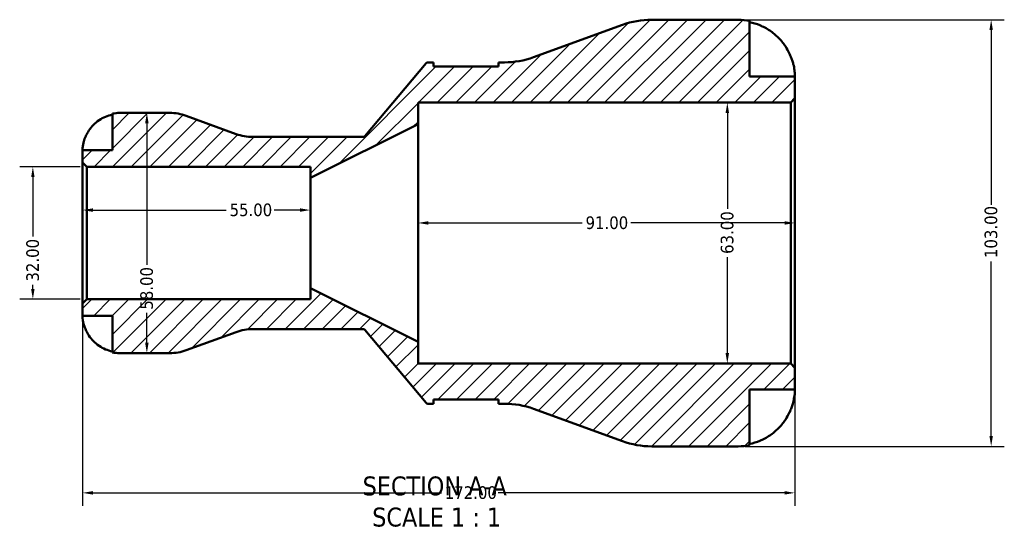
# Model space of a CAD drawing. Header units: millimetres. Extents: x 0 to 905, y -151 to 594.
# Tile 2 of 9: x 299 to 536, y -151 to -30. Entities that reach past the tile are written whole.
import ezdxf

# ---------------------------------------------------------------- set-up
doc = ezdxf.new("R2010")
doc.units = ezdxf.units.MM
for name, color, linetype, lineweight in [('Dimension (ANSI)', 7, 'Continuous', 25), ('Hatch (ANSI)', 7, 'Continuous', 18), ('Symbol (ANSI)', 7, 'Continuous', 25), ('Visible (ANSI)', 7, 'Continuous', 50)]:
    doc.layers.add(name, color=color, linetype=linetype, lineweight=lineweight)
doc.styles.add('Label Text (ANSI)', font='tahoma.ttf')
doc.styles.add('Note Text (ANSI)', font='tahoma.ttf')
doc.dimstyles.new('Default - mm (ANSI)', dxfattribs={"dimtxt": 3.048, "dimasz": 2.5, "dimexe": 3.175, "dimexo": 1.6002, "dimgap": 0.8, "dimtad": 0, "dimtoh": 1, "dimrnd": 1e-08, "dimzin": 4, "dimdsep": 46, "dimtxsty": 'Note Text (ANSI)', "dimcen": 0.09, "dimdle": 10, "dimclrd": 256, "dimclre": 256, "dimclrt": 230, "dimadec": 1, "dimazin": 1, "dimtfac": 1, "dimtofl": 0, "dimtmove": 0, "dimatfit": 3, "dimfxl": 1, "dimtolj": 1, "dimtzin": 4, "dimlwd": -1, "dimlwe": -1, "dimarcsym": 0})

# ---------------------------------------------------------------- blocks, each defined once
blk = doc.blocks.new('*D7')
at = {"layer": 'Defpoints', "color": 0, "transparency": 16777216}
for p in [(368.84, -75.5), (313.84, -81.04), (368.84, -81.04)]:
    blk.add_point(p, dxfattribs=at)
at = {"layer": 'Dimension (ANSI)', "transparency": 16777216}
for p, q in [((316.34, -75.5), (348.54, -75.5)), ((366.34, -75.5), (360.14, -75.5))]:
    blk.add_line(p, q, dxfattribs=at)
for points in [[(316.34, -75.08), (316.34, -75.91), (313.84, -75.5)], [(366.34, -75.08), (366.34, -75.91), (368.84, -75.5)]]:
    blk.add_solid(points, dxfattribs=at)
at = {"layer": 'Dimension (ANSI)', "color": 230, "true_color": 0xff0080, "transparency": 16777216, "insert": (349.34, -73.91), "char_height": 3.048, "attachment_point": 1, "style": 'Note Text (ANSI)'}
blk.add_mtext('\\A1;55.00', dxfattribs=at)
blk = doc.blocks.new('*D8')
at = {"layer": 'Defpoints', "color": 0, "transparency": 16777216}
for p in [(485.84, -78.6), (394.84, -81.04), (485.84, -81.04)]:
    blk.add_point(p, dxfattribs=at)
at = {"layer": 'Dimension (ANSI)', "transparency": 16777216}
for p, q in [((397.34, -78.6), (434.49, -78.6)), ((483.34, -78.6), (446.2, -78.6))]:
    blk.add_line(p, q, dxfattribs=at)
for points in [[(397.34, -78.19), (397.34, -79.02), (394.84, -78.6)], [(483.34, -78.19), (483.34, -79.02), (485.84, -78.6)]]:
    blk.add_solid(points, dxfattribs=at)
at = {"layer": 'Dimension (ANSI)', "color": 230, "true_color": 0xff0080, "transparency": 16777216, "insert": (435.29, -77.02), "char_height": 3.048, "attachment_point": 1, "style": 'Note Text (ANSI)'}
blk.add_mtext('\\A1;91.00', dxfattribs=at)
blk = doc.blocks.new('*D9')
at = {"layer": 'Defpoints', "color": 0, "transparency": 16777216}
for p in [(469.52, -49.54), (469.52, -112.54), (469.52, -112.54)]:
    blk.add_point(p, dxfattribs=at)
at = {"layer": 'Dimension (ANSI)', "transparency": 16777216}
for p, q in [((469.52, -52.04), (469.52, -75.2)), ((469.52, -110.04), (469.52, -86.88))]:
    blk.add_line(p, q, dxfattribs=at)
for points in [[(469.1, -52.04), (469.93, -52.04), (469.52, -49.54)], [(469.1, -110.04), (469.93, -110.04), (469.52, -112.54)]]:
    blk.add_solid(points, dxfattribs=at)
at = {"layer": 'Dimension (ANSI)', "color": 230, "true_color": 0xff0080, "transparency": 16777216, "insert": (467.93, -86.08), "char_height": 3.048, "attachment_point": 1, "rotation": 90, "style": 'Note Text (ANSI)'}
blk.add_mtext('\\A1;63.00', dxfattribs=at)
blk = doc.blocks.new('*D10')
at = {"layer": 'Defpoints', "color": 0, "transparency": 16777216}
for p in [(314.87, -65.04), (301.85, -97.04), (314.87, -97.04)]:
    blk.add_point(p, dxfattribs=at)
at = {"layer": 'Dimension (ANSI)', "transparency": 16777216}
for p, q in [((313.27, -65.04), (298.67, -65.04)), ((301.85, -67.54), (301.85, -81.9)), ((301.85, -94.54), (301.85, -93.56)), ((313.27, -97.04), (298.67, -97.04))]:
    blk.add_line(p, q, dxfattribs=at)
for points in [[(301.43, -67.54), (302.26, -67.54), (301.85, -65.04)], [(301.43, -94.54), (302.26, -94.54), (301.85, -97.04)]]:
    blk.add_solid(points, dxfattribs=at)
at = {"layer": 'Dimension (ANSI)', "color": 230, "true_color": 0xff0080, "transparency": 16777216, "insert": (300.26, -92.76), "char_height": 3.048, "attachment_point": 1, "rotation": 90, "style": 'Note Text (ANSI)'}
blk.add_mtext('\\A1;32.00', dxfattribs=at)
blk = doc.blocks.new('*D11')
at = {"layer": 'Defpoints', "color": 0, "transparency": 16777216}
for p in [(313.84, -98.07), (485.84, -113.57), (485.84, -143.77)]:
    blk.add_point(p, dxfattribs=at)
at = {"layer": 'Dimension (ANSI)', "transparency": 16777216}
for p, q in [((313.84, -99.67), (313.84, -146.94)), ((485.84, -115.17), (485.84, -146.94)), ((316.34, -143.77), (400.5, -143.77)), ((483.34, -143.77), (414.18, -143.77))]:
    blk.add_line(p, q, dxfattribs=at)
for points in [[(316.34, -143.35), (316.34, -144.19), (313.84, -143.77)], [(483.34, -143.35), (483.34, -144.19), (485.84, -143.77)]]:
    blk.add_solid(points, dxfattribs=at)
at = {"layer": 'Dimension (ANSI)', "color": 230, "true_color": 0xff0080, "transparency": 16777216, "insert": (401.3, -142.18), "char_height": 3.048, "attachment_point": 1, "style": 'Note Text (ANSI)'}
blk.add_mtext('\\A1;172.00', dxfattribs=at)
blk = doc.blocks.new('*D13')
at = {"layer": 'Defpoints', "color": 0, "transparency": 16777216}
for p in [(472.14, -29.54), (472.14, -132.54), (533.22, -132.54)]:
    blk.add_point(p, dxfattribs=at)
at = {"layer": 'Dimension (ANSI)', "transparency": 16777216}
for p, q in [((473.74, -29.54), (536.39, -29.54)), ((533.22, -32.04), (533.22, -74.2)), ((533.22, -130.04), (533.22, -87.88)), ((473.74, -132.54), (536.39, -132.54))]:
    blk.add_line(p, q, dxfattribs=at)
for points in [[(532.8, -32.04), (533.63, -32.04), (533.22, -29.54)], [(532.8, -130.04), (533.63, -130.04), (533.22, -132.54)]]:
    blk.add_solid(points, dxfattribs=at)
at = {"layer": 'Dimension (ANSI)', "color": 230, "true_color": 0xff0080, "transparency": 16777216, "insert": (531.63, -87.08), "char_height": 3.048, "attachment_point": 1, "rotation": 90, "style": 'Note Text (ANSI)'}
blk.add_mtext('\\A1;103.00', dxfattribs=at)
blk = doc.blocks.new('*D14')
at = {"layer": 'Defpoints', "color": 0, "transparency": 16777216}
for p in [(329.37, -52.04), (329.37, -110.04), (329.37, -110.04)]:
    blk.add_point(p, dxfattribs=at)
at = {"layer": 'Dimension (ANSI)', "transparency": 16777216}
for p, q in [((329.37, -54.54), (329.37, -88.74)), ((329.37, -107.54), (329.37, -100.34))]:
    blk.add_line(p, q, dxfattribs=at)
for points in [[(328.96, -54.54), (329.79, -54.54), (329.37, -52.04)], [(328.96, -107.54), (329.79, -107.54), (329.37, -110.04)]]:
    blk.add_solid(points, dxfattribs=at)
at = {"layer": 'Dimension (ANSI)', "color": 230, "true_color": 0xff0080, "transparency": 16777216, "insert": (327.78, -99.54), "char_height": 3.048, "attachment_point": 1, "rotation": 90, "style": 'Note Text (ANSI)'}
blk.add_mtext('\\A1;58.00', dxfattribs=at)

msp = doc.modelspace()

# ---------------------------------------------------------------- hatches: boundary and pattern name
at = {"layer": 'Hatch (ANSI)'}
h = msp.add_hatch(dxfattribs=at)
h.set_pattern_fill('ANSI31', color=256, scale=25.4, style=0)
h.set_pattern_definition([(45, (0, 0), (-2.245064, 2.245064), [])])
edge = h.paths.add_edge_path()
edge.add_ellipse((451.256, -111.939), major_axis=(-7.046, -19.358), ratio=1, start_angle=0, end_angle=20)
edge.add_line((451.256, -132.539), (472.143, -132.539))
edge.add_ellipse((472.143, -118.839), major_axis=(0, -13.7), ratio=1, start_angle=0, end_angle=11.53696)
edge.add_line((474.883, -132.263), (474.883, -118.839))
edge.add_line((474.883, -118.839), (485.843, -118.839))
edge.add_line((485.843, -118.839), (485.843, -113.569))
edge.add_line((485.843, -113.569), (484.813, -112.539))
edge.add_line((484.813, -112.539), (394.843, -112.539))
edge.add_line((394.843, -112.539), (394.843, -107.289))
edge.add_line((394.843, -107.289), (368.843, -94.373))
edge.add_line((368.843, -94.373), (368.843, -97.039))
edge.add_line((368.843, -97.039), (314.873, -97.039))
edge.add_line((314.873, -97.039), (313.843, -98.069))
edge.add_line((313.843, -98.069), (313.843, -101.039))
edge.add_line((313.843, -101.039), (321.043, -101.039))
edge.add_line((321.043, -101.039), (321.043, -109.858))
edge.add_ellipse((322.843, -101.039), major_axis=(-1.8, -8.818), ratio=1, start_angle=0, end_angle=11.53696)
edge.add_line((322.843, -110.039), (334.898, -110.039))
edge.add_ellipse((334.898, -98.439), major_axis=(0, -11.6), ratio=1, start_angle=0, end_angle=20)
edge.add_line((338.865, -109.34), (350.956, -104.939))
edge.add_ellipse((354.924, -115.839), major_axis=(-3.967, 10.9), ratio=1, start_angle=340, end_angle=360, ccw=False)
edge.add_line((354.924, -104.239), (381.61, -104.239))
edge.add_ellipse((381.61, -104.739), major_axis=(0, 0.5), ratio=1, start_angle=310, end_angle=360, ccw=False)
edge.add_line((381.993, -104.418), (396.797, -122.061))
edge.add_ellipse((397.18, -121.739), major_axis=(-0.383, -0.321), ratio=1, start_angle=0, end_angle=50)
edge.add_line((397.18, -122.239), (398.561, -122.239))
edge.add_line((398.561, -122.239), (398.561, -121.209))
edge.add_line((398.561, -121.209), (414.311, -121.209))
edge.add_line((414.311, -121.209), (414.311, -122.239))
edge.add_line((414.311, -122.239), (415.692, -122.239))
edge.add_ellipse((415.692, -142.839), major_axis=(0, 20.6), ratio=1, start_angle=340, end_angle=360, ccw=False)
edge.add_line((422.737, -123.482), (444.21, -131.297))
edge = h.paths.add_edge_path()
edge.add_ellipse((451.256, -50.139), major_axis=(0, 20.6), ratio=1, start_angle=0, end_angle=20)
edge.add_line((444.21, -30.782), (422.737, -38.597))
edge.add_ellipse((415.692, -19.239), major_axis=(7.046, -19.358), ratio=1, start_angle=340, end_angle=360, ccw=False)
edge.add_line((415.692, -39.839), (414.311, -39.839))
edge.add_line((414.311, -39.839), (414.311, -40.869))
edge.add_line((414.311, -40.869), (398.561, -40.869))
edge.add_line((398.561, -40.869), (398.561, -39.839))
edge.add_line((398.561, -39.839), (397.18, -39.839))
edge.add_ellipse((397.18, -40.339), major_axis=(0, 0.5), ratio=1, start_angle=0, end_angle=50)
edge.add_line((396.797, -40.018), (381.993, -57.661))
edge.add_ellipse((381.61, -57.339), major_axis=(0.383, -0.321), ratio=1, start_angle=310, end_angle=360, ccw=False)
edge.add_line((381.61, -57.839), (354.924, -57.839))
edge.add_ellipse((354.924, -46.239), major_axis=(0, -11.6), ratio=1, start_angle=340, end_angle=360, ccw=False)
edge.add_line((350.956, -57.14), (338.865, -52.739))
edge.add_ellipse((334.898, -63.639), major_axis=(3.967, 10.9), ratio=1, start_angle=0, end_angle=20)
edge.add_line((334.898, -52.039), (322.843, -52.039))
edge.add_ellipse((322.843, -61.039), major_axis=(0, 9), ratio=1, start_angle=0, end_angle=11.53696)
edge.add_line((321.043, -52.221), (321.043, -61.039))
edge.add_line((321.043, -61.039), (313.843, -61.039))
edge.add_line((313.843, -61.039), (313.843, -64.009))
edge.add_line((313.843, -64.009), (314.873, -65.039))
edge.add_line((314.873, -65.039), (368.843, -65.039))
edge.add_line((368.843, -65.039), (368.843, -67.706))
edge.add_line((368.843, -67.706), (394.843, -54.789))
edge.add_line((394.843, -54.789), (394.843, -49.539))
edge.add_line((394.843, -49.539), (484.813, -49.539))
edge.add_line((484.813, -49.539), (485.843, -48.509))
edge.add_line((485.843, -48.509), (485.843, -43.239))
edge.add_line((485.843, -43.239), (474.883, -43.239))
edge.add_line((474.883, -43.239), (474.883, -29.816))
edge.add_ellipse((472.143, -43.239), major_axis=(2.74, 13.423), ratio=1, start_angle=0, end_angle=11.53696)
edge.add_line((472.143, -29.539), (451.256, -29.539))

# ---------------------------------------------------------------- linework, layer by layer
at = {"layer": 'Visible (ANSI)'}
for p, q in [((444.21, -30.782), (422.737, -38.597)), ((472.143, -29.539), (451.256, -29.539)), ((474.883, -43.239), (474.883, -29.816)), ((396.797, -40.018), (381.993, -57.661)), ((398.561, -39.839), (397.18, -39.839)), ((398.561, -40.869), (398.561, -39.839)), ((415.692, -39.839), (414.311, -39.839)), ((414.311, -39.839), (414.311, -40.869)), ((414.311, -40.869), (398.561, -40.869)), ((485.843, -43.239), (474.883, -43.239)), ((485.843, -48.509), (485.843, -43.239)), ((394.843, -54.789), (394.843, -49.539)), ((394.843, -49.539), (484.813, -49.539)), ((484.813, -49.539), (485.843, -48.509)), ((484.813, -49.539), (484.813, -112.539)), ((485.843, -113.569), (485.843, -48.509)), ((321.043, -52.221), (321.043, -61.039)), ((334.898, -52.039), (322.843, -52.039)), ((350.956, -57.14), (338.865, -52.739)), ((368.843, -67.706), (394.843, -54.789)), ((394.843, -107.289), (394.843, -54.789)), ((381.61, -57.839), (354.924, -57.839)), ((321.043, -61.039), (313.843, -61.039)), ((313.843, -61.039), (313.843, -64.009)), ((313.843, -64.009), (314.873, -65.039)), ((313.843, -64.009), (313.843, -98.069)), ((314.873, -65.039), (368.843, -65.039)), ((314.873, -97.039), (314.873, -65.039)), ((368.843, -65.039), (368.843, -67.706)), ((368.843, -94.373), (368.843, -67.706)), ((394.843, -107.289), (368.843, -94.373)), ((368.843, -94.373), (368.843, -97.039)), ((314.873, -97.039), (313.843, -98.069)), ((368.843, -97.039), (314.873, -97.039)), ((313.843, -98.069), (313.843, -101.039)), ((313.843, -101.039), (321.043, -101.039)), ((321.043, -101.039), (321.043, -109.858)), ((354.924, -104.239), (381.61, -104.239)), ((381.993, -104.418), (396.797, -122.061)), ((338.865, -109.34), (350.956, -104.939)), ((394.843, -112.539), (394.843, -107.289)), ((322.843, -110.039), (334.898, -110.039)), ((484.813, -112.539), (394.843, -112.539)), ((485.843, -113.569), (484.813, -112.539)), ((485.843, -118.839), (485.843, -113.569)), ((474.883, -132.263), (474.883, -118.839)), ((474.883, -118.839), (485.843, -118.839)), ((398.561, -122.239), (398.561, -121.209)), ((398.561, -121.209), (414.311, -121.209)), ((414.311, -121.209), (414.311, -122.239)), ((397.18, -122.239), (398.561, -122.239)), ((414.311, -122.239), (415.692, -122.239)), ((422.737, -123.482), (444.21, -131.297)), ((451.256, -132.539), (472.143, -132.539))]:
    msp.add_line(p, q, dxfattribs=at)
for centre, radius, start, end in [((451.256, -50.139), 20.6, 90, 110), ((472.143, -43.239), 13.7, 78.46304, 90), ((397.18, -40.339), 0.5, 90, 140), ((415.692, -19.239), 20.6, 270, 290), ((322.843, -61.039), 9, 90, 101.53696), ((334.898, -63.639), 11.6, 70, 90), ((354.924, -46.239), 11.6, 250, 270), ((381.61, -57.339), 0.5, 270, 320), ((354.924, -115.839), 11.6, 90, 110), ((381.61, -104.739), 0.5, 40, 90), ((334.898, -98.439), 11.6, 270, 290), ((322.843, -101.039), 9, 258.46304, 270), ((397.18, -121.739), 0.5, 220, 270), ((415.692, -142.839), 20.6, 70, 90), ((451.256, -111.939), 20.6, 250, 270), ((472.143, -118.839), 13.7, 270, 281.53696)]:
    msp.add_arc(centre, radius, start, end, dxfattribs=at)
for points, knots in [([(474.883, -30.11), (475.76, -30.29), (476.615, -30.561), (478.154, -31.2), (478.975, -31.632), (480.507, -32.66), (481.219, -33.255), (482.416, -34.457), (483.011, -35.174), (483.915, -36.532), (484.259, -37.151), (484.543, -37.759)], [0.2599207, 0.2599207, 0.2599207, 0.2599207, 0.5060955, 0.5060955, 0.7598821, 0.7598821, 1.0136687, 1.0136687, 1.2686706, 1.2686706, 1.4626683, 1.4626683, 1.4626683, 1.4626683]), ([(484.543, -37.759), (484.662, -38.015), (484.774, -38.274), (484.981, -38.789), (485.075, -39.045), (485.268, -39.617), (485.361, -39.929), (485.582, -40.775), (485.675, -41.273), (485.8, -42.176), (485.824, -42.554), (485.846, -43.095), (485.843, -43.239), (485.843, -43.239)], [-0.88750525, -0.88750525, -0.88750525, -0.88750525, -0.80173063, -0.80173063, -0.71749065, -0.71749065, -0.61201244, -0.61201244, -0.42351907, -0.42351907, -0.21762077, -0.21762077, 0, 0, 0, 0]), ([(314.719, -57.439), (314.9, -57.056), (315.117, -56.668), (315.697, -55.791), (316.086, -55.319), (316.871, -54.526), (317.339, -54.133), (318.347, -53.453), (318.887, -53.168), (319.901, -52.745), (320.465, -52.566), (321.043, -52.447)], [4.42789013, 4.42789013, 4.42789013, 4.42789013, 4.54980941, 4.54980941, 4.7172218, 4.7172218, 4.88443989, 4.88443989, 5.05165798, 5.05165798, 5.21398971, 5.21398971, 5.21398971, 5.21398971]), ([(313.843, -61.039), (313.843, -61.039), (313.843, -61.007), (313.845, -60.872), (313.847, -60.764), (313.87, -60.406), (313.898, -60.114), (314.005, -59.519), (314.065, -59.252), (314.204, -58.759), (314.272, -58.543), (314.432, -58.1), (314.523, -57.874), (314.654, -57.58), (314.686, -57.509), (314.719, -57.439)], [-2.49913258, -2.49913258, -2.49913258, -2.49913258, -2.41505436, -2.41505436, -2.32384732, -2.32384732, -2.1841143, -2.1841143, -2.08674766, -2.08674766, -2.01440674, -2.01440674, -1.93994266, -1.93994266, -1.91637503, -1.91637503, -1.91637503, -1.91637503]), ([(314.719, -104.639), (314.652, -104.496), (314.588, -104.352), (314.438, -103.993), (314.357, -103.778), (314.208, -103.337), (314.143, -103.113), (314.009, -102.587), (313.955, -102.301), (313.873, -101.739), (313.856, -101.49), (313.841, -101.134), (313.843, -101.039), (313.843, -101.039)], [-0.57647647, -0.57647647, -0.57647647, -0.57647647, -0.52968676, -0.52968676, -0.46054026, -0.46054026, -0.38562403, -0.38562403, -0.27730827, -0.27730827, -0.14258086, -0.14258086, 0, 0, 0, 0]), ([(321.043, -109.632), (320.465, -109.513), (319.901, -109.334), (318.887, -108.911), (318.347, -108.625), (317.339, -107.946), (316.871, -107.552), (316.086, -106.76), (315.697, -106.288), (315.117, -105.411), (314.9, -105.023), (314.719, -104.639)], [0.1707715, 0.1707715, 0.1707715, 0.1707715, 0.33310322, 0.33310322, 0.50032131, 0.50032131, 0.6675394, 0.6675394, 0.83495179, 0.83495179, 0.95687108, 0.95687108, 0.95687108, 0.95687108]), ([(485.843, -118.839), (485.843, -118.839), (485.844, -118.904), (485.839, -119.171), (485.833, -119.386), (485.783, -120.041), (485.726, -120.525), (485.54, -121.461), (485.443, -121.861), (485.226, -122.594), (485.118, -122.917), (484.868, -123.584), (484.725, -123.924), (484.561, -124.28), (484.552, -124.3), (484.543, -124.319)], [-3.80696359, -3.80696359, -3.80696359, -3.80696359, -3.66149521, -3.66149521, -3.50091008, -3.50091008, -3.28761589, -3.28761589, -3.14678887, -3.14678887, -3.03965239, -3.03965239, -2.92712913, -2.92712913, -2.92052485, -2.92052485, -2.92052485, -2.92052485]), ([(484.543, -124.319), (484.259, -124.928), (483.915, -125.546), (483.011, -126.905), (482.416, -127.622), (481.219, -128.824), (480.507, -129.419), (478.975, -130.447), (478.154, -130.879), (476.615, -131.518), (475.76, -131.789), (474.883, -131.969)], [6.7014617, 6.7014617, 6.7014617, 6.7014617, 6.8954595, 6.8954595, 7.1504613, 7.1504613, 7.4042479, 7.4042479, 7.6580346, 7.6580346, 7.9042094, 7.9042094, 7.9042094, 7.9042094])]:
    msp.add_open_spline(points, degree=3, knots=knots, dxfattribs=at)

# ---------------------------------------------------------------- texts
at = {"layer": 'Symbol (ANSI)', "char_height": 4.572, "attachment_point": 7, "style": 'Label Text (ANSI)'}
for s, insert in [('SECTION A-A', (381.466, -144.473)), ('SCALE 1 : 1', (383.786, -151.986))]:
    msp.add_mtext(s, dxfattribs=dict(at, insert=insert))

# ---------------------------------------------------------------- dimensions: what is measured, and where the dimension line sits
at = {"layer": 'Dimension (ANSI)'}
for base, p1, p2, angle, override, picture, middle in [((533.216, -132.539), (472.143, -29.539), (472.143, -132.539), 90, {"dimtoh": 0, "dimdec": 2, "dimtp": 0, "dimtm": 0, "dimtdec": 2, "dimatfit": 1}, '*D13', (533.216, -81.039)), ((469.517, -112.539), (469.517, -49.539), (469.517, -112.539), 270, {"dimtoh": 0, "dimdec": 2, "dimse1": 1, "dimse2": 1, "dimtp": 0, "dimtm": 0, "dimtdec": 2, "dimatfit": 1}, '*D9', (469.517, -81.039)), ((329.375, -110.039), (329.375, -52.039), (329.375, -110.039), 90, {"dimtoh": 0, "dimdec": 2, "dimse1": 1, "dimse2": 1, "dimtp": 0, "dimtm": 0, "dimtdec": 2, "dimatfit": 1}, '*D14', (329.375, -94.539)), ((301.845, -97.039), (314.873, -65.039), (314.873, -97.039), 270, {"dimtoh": 0, "dimdec": 2, "dimtp": 0, "dimtm": 0, "dimtdec": 2, "dimatfit": 1}, '*D10', (301.845, -87.73)), ((485.843, -78.603), (394.843, -81.039), (485.843, -81.039), 180, {"dimtoh": 0, "dimdec": 2, "dimse1": 1, "dimse2": 1, "dimtp": 0, "dimtm": 0, "dimtdec": 2, "dimatfit": 1}, '*D8', (440.343, -78.603))]:
    dim = msp.add_linear_dim(base=base, p1=p1, p2=p2, angle=angle, dimstyle='Default - mm (ANSI)', override=override, dxfattribs=at)
    dim.commit()
    dim.dimension.update_dxf_attribs({"geometry": picture, "text_midpoint": middle, "dimtype": 160})
for base, p1, p2, override, picture, middle in [((368.843, -75.497), (313.843, -81.039), (368.843, -81.039), {"dimtoh": 0, "dimdec": 2, "dimse1": 1, "dimse2": 1, "dimtp": 0, "dimtm": 0, "dimtdec": 2, "dimatfit": 1}, '*D7', (354.343, -75.497)), ((485.843, -143.769), (313.843, -98.069), (485.843, -113.569), {"dimtoh": 0, "dimdec": 2, "dimtp": 0, "dimtm": 0, "dimtdec": 2, "dimatfit": 1}, '*D11', (407.343, -143.769))]:
    dim = msp.add_linear_dim(base=base, p1=p1, p2=p2, dimstyle='Default - mm (ANSI)', override=override, dxfattribs=at)
    dim.commit()
    dim.dimension.update_dxf_attribs({"geometry": picture, "text_midpoint": middle, "dimtype": 160})

doc.saveas('drawing.dxf')
